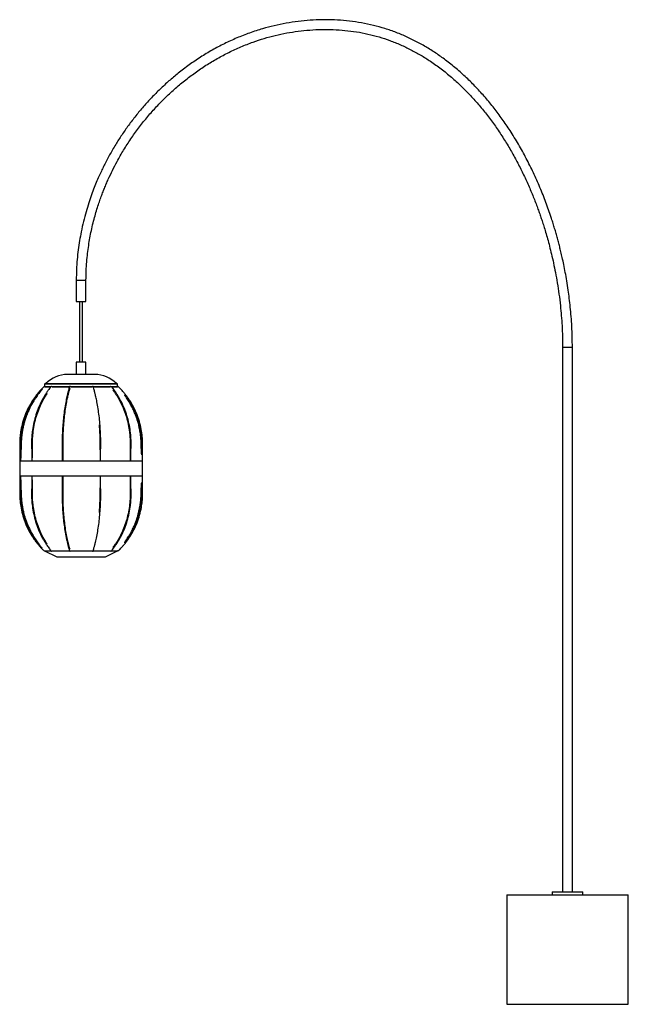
# Paper-space layout '_Posterior' of a CAD drawing. Header units: millimetres. Extents: x 508 to 1509, y -1122 to 498.
import ezdxf

# ---------------------------------------------------------------- set-up
doc = ezdxf.new("R2010")
doc.units = ezdxf.units.MM

psp = doc.layouts.new('_Posterior')

# ---------------------------------------------------------------- linework, layer by layer
at = {"color": 7, "linetype": 'Continuous', "lineweight": 25}
for p, q in [((600.9, 69.2), (600.9, 34.2)), ((616.9, 34.2), (616.9, 69.2)), ((600.9, 34.2), (616.9, 34.2)), ((606.4, 34.2), (606.4, -65.8)), ((611.4, -65.8), (611.4, 34.2)), ((1400.9, -41.6), (1400.9, -936.6)), ((1416.9, -936.6), (1416.9, -41.6)), ((600.9, -65.8), (600.9, -85.8)), ((616.9, -65.8), (600.9, -65.8)), ((616.9, -85.8), (616.9, -65.8)), ((631.5, -85.8), (586.4, -85.8)), ((548.9, -101.8), (548.9, -105.8)), ((559.5, -105.9), (548.9, -105.9)), ((549.9, -100.8), (667.9, -100.8)), ((590.1, -105.9), (561, -105.9)), ((627, -105.9), (591.4, -105.9)), ((657.2, -105.9), (628.5, -105.9)), ((668.9, -105.9), (658.7, -105.9)), ((668.9, -105.9), (668.9, -101.8)), ((508.2, -209.5), (508.2, -228.3)), ((509.7, -218), (509.7, -209.5)), ((527.6, -209.5), (527.6, -228.3)), ((529.1, -222.7), (529.1, -209.5)), ((577.7, -209.5), (577.7, -228.3)), ((579.2, -228.3), (579.2, -209.5)), ((641, -228.3), (641, -209.5)), ((689.4, -209.5), (689.4, -228.3)), ((690.9, -228.3), (690.9, -209.5)), ((708.2, -209.5), (708.2, -218)), ((709.7, -228.3), (709.7, -209.5)), ((507.9, -228.3), (507.9, -253.3)), ((709.9, -228.3), (507.9, -228.3)), ((709.9, -253.3), (709.9, -228.3)), ((709.9, -253.3), (507.9, -253.3)), ((508.2, -253.3), (508.2, -272.2)), ((527.6, -253.3), (527.6, -272.2)), ((529.1, -272.2), (529.1, -259)), ((577.7, -253.3), (577.7, -272.2)), ((579.2, -272.2), (579.2, -253.3)), ((641, -272.2), (641, -253.3)), ((689.4, -253.3), (689.4, -272.2)), ((690.9, -272.2), (690.9, -253.3)), ((709.7, -272.2), (709.7, -253.3)), ((509.7, -272.2), (509.7, -263.7)), ((708.2, -263.7), (708.2, -272.2)), ((548.9, -375.8), (548.9, -375.8)), ((548.9, -375.9), (568.9, -385.8)), ((648.9, -385.8), (668.9, -375.8)), ((1383.9, -936.6), (1383.9, -941.6)), ((1383.9, -936.6), (1433.9, -936.6)), ((1433.9, -941.6), (1433.9, -936.6)), ((1308.9, -941.6), (1308.9, -1121.6)), ((1308.9, -941.6), (1508.9, -941.6)), ((1508.9, -1121.6), (1508.9, -941.6)), ((1308.9, -1121.6), (1508.9, -1121.6))]:
    psp.add_line(p, q, dxfattribs=at)
at = {"color": 8, "linetype": 'Continuous', "lineweight": 25}
for p, q in [((600.9, 69.2), (616.9, 69.2)), ((1416.9, -41.6), (1400.9, -41.6)), ((668.9, -101.8), (548.9, -101.8))]:
    psp.add_line(p, q, dxfattribs=at)
at = {"color": 7, "linetype": 'Continuous', "lineweight": 25, "flags": 128}
for points in [[(560, -105.4), (560, -105.3), (560.1, -105.3)], [(626.5, -105.9), (626.5, -106.1), (626.5, -106.1)], [(658.1, -105.3), (658.2, -105.3), (658.2, -105.4)], [(560, -376.3), (560, -376.4), (560.1, -376.4)], [(658.1, -376.4), (658.2, -376.4), (658.2, -376.3)]]:
    psp.add_lwpolyline(points, dxfattribs=at)
at = {"color": 7, "linetype": 'Continuous', "lineweight": 25}
for centre, radius, start, end in [((586.4, -135.3), 49.5, 90, 135.8254), ((631.5, -135.3), 49.5, 44.1746, 90), ((508.6, -144), 55.5, 43.408, 44.1849), ((549.9, -101.8), 1, 90, 180), ((559.9, -106.6), 1.33, 35.2294, 80.2657), ((590.5, -105.9), 0.548, 83.5496, 153.6487), ((590.6, -106.2), 0.909, 23.6553, 92.5055), ((627.9, -106.2), 0.916, 87.6525, 156.0421), ((628, -105.8), 0.542, 26.6079, 96.4926), ((658.3, -106.6), 1.33, 99.9839, 144.6931), ((667.9, -101.8), 1, 360, 90), ((709.2, -144), 55.5, 135.8151, 136.5917), ((623.6, -62.5), 62.7, 316.2518, 316.9374), ((508.7, -337.8), 55.4, 315.815, 316.5911), ((559.9, -375.1), 1.33, 279.7339, 324.7531), ((590.5, -375.8), 0.548, 206.3513, 276.4504), ((590.6, -375.5), 0.909, 267.4979, 336.3131), ((626.9, -375.7), 0.392, 160.7907, 196.952), ((627.9, -375.5), 0.887, 202.6522, 273.6104), ((628, -375.9), 0.542, 263.5074, 333.3921), ((658.3, -375.1), 1.34, 215.3692, 259.9267), ((709.2, -337.7), 55.5, 223.4083, 224.1849), ((623.6, -419.2), 62.7, 43.0626, 43.7482)]:
    psp.add_arc(centre, radius, start, end, dxfattribs=at)
for points, knots in [([(1416.9, -41.6), (1416.9, -35.6), (1416.8, -24.1), (1416.1, -7.1), (1415, 9.1), (1413.6, 24.5), (1412, 39.1), (1410.1, 53.5), (1407.9, 67.8), (1405.4, 81.7), (1402.9, 94.5), (1400.5, 105.7), (1398.2, 115.5), (1396.1, 124), (1394, 132.2), (1391.9, 140.2), (1389.6, 148.3), (1387.2, 156.3), (1384.7, 164.4), (1380.3, 178.1), (1373.5, 197.2), (1363.8, 221.7), (1353, 245.9), (1341.2, 269.6), (1328.4, 292.8), (1315.2, 314.3), (1301.8, 334.1), (1288.3, 352.2), (1273.9, 369.7), (1258.8, 386.4), (1242.8, 402.4), (1226, 417.4), (1209.2, 430.8), (1192.4, 442.7), (1175.8, 453.2), (1158.6, 462.6), (1140.9, 471.1), (1122.7, 478.4), (1104, 484.6), (1084.9, 489.6), (1065.4, 493.4), (1045.6, 496), (1025.7, 497.4), (1005.7, 497.7), (985.6, 496.9), (965.7, 494.9), (946, 492), (926.5, 487.9), (906.5, 482.6), (885.9, 475.9), (864.9, 467.7), (844.4, 458.3), (824.4, 447.7), (805.1, 436), (786.4, 423.3), (769.2, 410.2), (753.3, 396.9), (738.7, 383.5), (724.7, 369.4), (711.4, 354.8), (698.7, 339.6), (686.8, 324), (675.8, 308.2), (667.1, 294.8), (660.6, 283.7), (655.7, 275.2), (651.1, 266.7), (646.9, 258.5), (643, 250.4), (639, 241.8), (634.8, 232.2), (630.3, 221.4), (625.8, 209.3), (621.2, 195.9), (616.8, 181.4), (612.6, 165.5), (609.1, 149.7), (606.2, 134.2), (604, 119), (602.3, 103.1), (601.2, 86.4), (601, 75), (600.9, 69.2)], [0, 0, 0, 0, 0.012675, 0.024813, 0.036402, 0.047432, 0.057893, 0.06778, 0.078686, 0.088777, 0.09805, 0.106499, 0.113346, 0.119534, 0.125431, 0.131364, 0.137335, 0.14334, 0.149381, 0.155456, 0.17406, 0.192921, 0.211838, 0.230752, 0.249643, 0.268515, 0.284686, 0.300842, 0.316979, 0.333089, 0.349173, 0.365238, 0.381293, 0.395306, 0.409288, 0.423263, 0.437257, 0.451262, 0.465289, 0.479376, 0.493543, 0.507775, 0.522055, 0.536361, 0.550662, 0.564933, 0.57917, 0.59335, 0.607483, 0.623597, 0.639691, 0.65578, 0.67188, 0.687996, 0.704117, 0.720247, 0.73437, 0.748501, 0.762638, 0.776779, 0.790922, 0.805049, 0.81881, 0.832057, 0.839251, 0.846282, 0.853151, 0.859922, 0.865858, 0.872582, 0.880092, 0.88839, 0.897646, 0.907716, 0.918601, 0.9303, 0.942816, 0.953225, 0.964143, 0.975574, 0.987523, 1, 1, 1, 1]), ([(616.9, 69.2), (617, 74.3), (617.1, 84.4), (618, 99.1), (619.4, 113.1), (621.2, 126.3), (623.3, 138.7), (625.7, 151.1), (628.5, 163.2), (631.7, 175), (634.8, 185.8), (638, 195.6), (641.1, 204.5), (644.1, 212.6), (647.2, 220.2), (650.3, 227.7), (654.6, 237.6), (660.5, 249.9), (668.8, 266), (678.7, 283.3), (690.5, 301.5), (703.2, 319.3), (716.7, 336.4), (731.1, 352.8), (746.2, 368.5), (762.1, 383.3), (778.8, 397.4), (796.1, 410.5), (814.1, 422.7), (832.7, 433.9), (851.9, 444.1), (871.6, 453.1), (891, 460.7), (909.9, 466.9), (928.3, 471.9), (947, 475.9), (965.9, 478.8), (985.1, 480.8), (1004.4, 481.7), (1023.7, 481.5), (1042.9, 480.2), (1061.9, 477.8), (1080.6, 474.2), (1098.9, 469.5), (1116.8, 463.5), (1134.3, 456.5), (1151.2, 448.4), (1167.7, 439.4), (1184.4, 428.8), (1201.3, 416.8), (1218, 403.2), (1234.1, 388.6), (1249.3, 373.1), (1263.8, 356.9), (1277.5, 340), (1290.4, 322.5), (1302.5, 304.3), (1314, 285.7), (1324.6, 266.7), (1334.5, 247.3), (1343.6, 228), (1351.7, 209), (1357.6, 193.8), (1361.8, 182.3), (1364.5, 174.5), (1367.2, 166.4), (1370, 157.7), (1373, 148), (1376.2, 137.1), (1379.4, 125), (1382.7, 111.7), (1386, 97.2), (1389.2, 81.4), (1392.2, 64.4), (1395, 46.1), (1397.2, 28.2), (1398.8, 10.7), (1400, -6.1), (1400.8, -23.6), (1400.9, -35.5), (1400.9, -41.6)], [0, 0, 0, 0, 0.011446, 0.02236, 0.032751, 0.042621, 0.051973, 0.060809, 0.070561, 0.079596, 0.087916, 0.095519, 0.102523, 0.108784, 0.114754, 0.120765, 0.126814, 0.138812, 0.15096, 0.166958, 0.183093, 0.199233, 0.215371, 0.231503, 0.24763, 0.263752, 0.279865, 0.295969, 0.312056, 0.328126, 0.344186, 0.360244, 0.376298, 0.390355, 0.404438, 0.418567, 0.432775, 0.447045, 0.461338, 0.475615, 0.489859, 0.504045, 0.518142, 0.532151, 0.546096, 0.559996, 0.573893, 0.587821, 0.601784, 0.617745, 0.633732, 0.649762, 0.665831, 0.681921, 0.69803, 0.714151, 0.730291, 0.746456, 0.76263, 0.778801, 0.794693, 0.810002, 0.824702, 0.830958, 0.837092, 0.843138, 0.849819, 0.857421, 0.865785, 0.87504, 0.885185, 0.896218, 0.908134, 0.920926, 0.934583, 0.949092, 0.961077, 0.973565, 0.986544, 1, 1, 1, 1]), ([(548.4, -105.3), (547.2, -106.5), (545.1, -108.5), (542.3, -111.5), (540.2, -113.8), (538.5, -115.8), (537, -117.6), (533.6, -121.9), (528.4, -129.2), (522.1, -140.1), (516.7, -152.1), (512.5, -164.5), (510.2, -174.6), (509, -182.2), (508.5, -186.9), (508.2, -190.7), (508, -193.8), (507.9, -196.5), (507.8, -200.1), (507.9, -204.6), (508.1, -207.8), (508.2, -209.5)], [0, 0, 0, 0, 0.04301, 0.077857, 0.104539, 0.125013, 0.145454, 0.166316, 0.266175, 0.379658, 0.493142, 0.606626, 0.720109, 0.762492, 0.80482, 0.844249, 0.861695, 0.88492, 0.916066, 0.955113, 1, 1, 1, 1]), ([(545.2, -110.1), (544.1, -111.2), (541, -114.6), (536.6, -120.5), (532, -127.3), (528.3, -133.5), (525.5, -138.7), (523.5, -143), (522, -146.3), (520.8, -149.1), (519.9, -151.4), (519, -153.7), (517.9, -156.8), (516.6, -160.7), (515.1, -165.8), (513.7, -171.8), (512.2, -178.8), (511.1, -186.8), (510.3, -195.8), (510.1, -205.7), (509.7, -216.6), (509.5, -224.3), (509.3, -228.3), (509.3, -228.3)], [0, 0, 0, 0, 0.036257, 0.109465, 0.174628, 0.231697, 0.280639, 0.315207, 0.344121, 0.367393, 0.38509, 0.403243, 0.426314, 0.460525, 0.501904, 0.550516, 0.606442, 0.669789, 0.740688, 0.819224, 0.905059, 0.998139, 1, 1, 1, 1]), ([(560, -105.4), (559, -106.5), (557.3, -108.6), (555.1, -111.5), (553.4, -113.9), (552, -115.9), (550.8, -117.7), (548.1, -121.9), (543.9, -129.3), (538.8, -140.2), (534.4, -152.1), (531.1, -164.5), (529.2, -174.7), (528.2, -182.2), (527.8, -186.9), (527.5, -190.7), (527.4, -193.8), (527.3, -196.5), (527.3, -200.1), (527.3, -204.6), (527.5, -207.8), (527.6, -209.5)], [0, 0, 0, 0, 0.043023, 0.077879, 0.104567, 0.125045, 0.14549, 0.166356, 0.266225, 0.379711, 0.493188, 0.606658, 0.720122, 0.762496, 0.804817, 0.844237, 0.86168, 0.884899, 0.916034, 0.955068, 1, 1, 1, 1]), ([(549.1, -105.9), (549, -105.9), (548.9, -105.9), (549.9, -105.9), (551.8, -105.9), (554.8, -105.9), (557.4, -105.9), (559.3, -105.9), (559.6, -105.9)], [0, 0, 0, 0, 0.091119, 0.308829, 0.526561, 0.744307, 0.962017, 1, 1, 1, 1]), ([(561, -105.9), (561.8, -105.9), (564.2, -105.9), (568.9, -105.9), (575.1, -105.9), (581.9, -105.9), (586.9, -105.9), (589.6, -105.9), (589.9, -105.9)], [0, 0, 0, 0, 0.114171, 0.330598, 0.546989, 0.763403, 0.97983, 1, 1, 1, 1]), ([(590, -105.6), (589.6, -106.8), (588.9, -108.8), (588.1, -111.8), (587.5, -114.1), (587, -116.1), (586.5, -117.9), (585.5, -122.2), (583.9, -129.5), (582, -140.3), (580.3, -152.3), (579.1, -164.6), (578.4, -174.7), (578, -182.2), (577.8, -187), (577.7, -190.7), (577.7, -193.8), (577.6, -196.6), (577.6, -200.1), (577.6, -204.6), (577.7, -207.9), (577.7, -209.7)], [0, 0, 0, 0, 0.042944, 0.077735, 0.104374, 0.124813, 0.145219, 0.166046, 0.265724, 0.378991, 0.492248, 0.605497, 0.71874, 0.761032, 0.803271, 0.842616, 0.860024, 0.883199, 0.914261, 0.953205, 1, 1, 1, 1]), ([(579.2, -209.7), (579.2, -208), (579.2, -205.1), (579.1, -201.1), (579.1, -197.9), (579.2, -195.4), (579.2, -193), (579.3, -187.6), (579.6, -178.7), (580.4, -166.5), (581.6, -154.1), (583.2, -142.2), (584.7, -133.2), (586, -126.9), (586.8, -123), (587.5, -120), (588.1, -117.7), (588.6, -115.6), (589.4, -112.9), (590, -110.4), (590.5, -108.9), (590.7, -108.4)], [0, 0, 0, 0, 0.044237, 0.080052, 0.107474, 0.128517, 0.149531, 0.170978, 0.273632, 0.390289, 0.506942, 0.623587, 0.740221, 0.783778, 0.827278, 0.867795, 0.885722, 0.909585, 0.941563, 0.981652, 1, 1, 1, 1]), ([(591.4, -105.9), (593.2, -105.9), (597.4, -105.9), (604.5, -105.9), (612.4, -105.9), (620, -105.9), (624.8, -105.9), (627, -105.9)], [0, 0, 0, 0, 0.153599, 0.370203, 0.586821, 0.803403, 1, 1, 1, 1]), ([(641, -209.7), (641.1, -207.8), (641.1, -204.3), (641.2, -199.9), (641.1, -196.4), (641.1, -193.4), (641, -187.7), (640.7, -178.7), (639.8, -166.4), (638.6, -153.9), (636.9, -142), (635.4, -132.9), (634.1, -126.6), (633.2, -122.7), (632.5, -119.7), (631.9, -117.3), (631.3, -115.2), (630.6, -112.5), (629.6, -109.2), (628.9, -106.9), (628.5, -105.6)], [0, 0, 0, 0, 0.050501, 0.089304, 0.116696, 0.141021, 0.165952, 0.265596, 0.378839, 0.492087, 0.605343, 0.718609, 0.760913, 0.803166, 0.842527, 0.859943, 0.883127, 0.914198, 0.953155, 1, 1, 1, 1]), ([(628.5, -105.9), (630.7, -105.9), (635.4, -105.9), (641.9, -105.9), (648.2, -105.9), (653.4, -105.9), (656.1, -105.9), (657.2, -105.9)], [0, 0, 0, 0, 0.193244, 0.409855, 0.626489, 0.843135, 1, 1, 1, 1]), ([(690.9, -209.5), (691, -207.6), (691.1, -204.3), (691.2, -199.9), (691.1, -196.4), (691, -193.4), (690.7, -187.7), (689.9, -178.6), (687.7, -166.3), (684.5, -153.8), (680.2, -141.8), (676.1, -132.7), (672.7, -126.4), (670.5, -122.5), (668.6, -119.4), (667, -117), (665.6, -114.9), (663.7, -112.2), (661.2, -108.9), (659.3, -106.6), (658.2, -105.4)], [0, 0, 0, 0, 0.048646, 0.087538, 0.114992, 0.139364, 0.164341, 0.264177, 0.377643, 0.491114, 0.604591, 0.718077, 0.760463, 0.802798, 0.842234, 0.859683, 0.882911, 0.91404, 0.953069, 1, 1, 1, 1]), ([(658.6, -105.9), (660, -105.9), (662.7, -105.9), (665.8, -105.9), (667.8, -105.9), (668.9, -105.9), (668.8, -105.9), (668.8, -105.9)], [0, 0, 0, 0, 0.215358, 0.434467, 0.65354, 0.872636, 1, 1, 1, 1]), ([(661, -111.2), (661.4, -111.7), (662.3, -112.9), (663.6, -114.8), (665, -116.7), (666.2, -118.5), (668.9, -122.7), (673.1, -130), (678.2, -140.8), (682.5, -152.6), (685.9, -164.9), (687.7, -174.9), (688.7, -182.3), (689.1, -187), (689.4, -190.8), (689.5, -193.8), (689.6, -196.6), (689.7, -200.1), (689.6, -204.6), (689.4, -207.9), (689.4, -209.6)], [0, 0, 0, 0, 0.018632, 0.046959, 0.068694, 0.090396, 0.112546, 0.21857, 0.339071, 0.459582, 0.5801, 0.700624, 0.745637, 0.790596, 0.832473, 0.851003, 0.875668, 0.908701, 0.950118, 1, 1, 1, 1]), ([(709.7, -209.5), (709.8, -207.6), (710, -204.3), (710.1, -199.9), (710, -196.4), (709.9, -193.4), (709.5, -187.7), (708.5, -178.6), (705.8, -166.3), (701.8, -153.8), (696.6, -141.7), (691.5, -132.7), (687.3, -126.3), (684.6, -122.4), (682.3, -119.4), (680.3, -117), (678.6, -114.9), (676.2, -112.2), (673.1, -108.9), (670.7, -106.6), (669.5, -105.3)], [0, 0, 0, 0, 0.048603, 0.087509, 0.114971, 0.139349, 0.164331, 0.264186, 0.377671, 0.491156, 0.604642, 0.718127, 0.76051, 0.802841, 0.842271, 0.859717, 0.882941, 0.914063, 0.953083, 1, 1, 1, 1]), ([(509.7, -209.6), (509.6, -208), (509.4, -205), (509.3, -201.1), (509.4, -197.9), (509.4, -195.4), (509.5, -193), (509.9, -187.7), (510.9, -178.8), (513.5, -166.6), (517.5, -154.3), (522.6, -142.4), (527.7, -133.5), (531.8, -127.2), (534.5, -123.3), (536.6, -120.6), (537.7, -119.2), (537.9, -118.9)], [0, 0, 0, 0, 0.050525, 0.091378, 0.122652, 0.14666, 0.17064, 0.195116, 0.31226, 0.445381, 0.578502, 0.711623, 0.844745, 0.894461, 0.944116, 0.990368, 1, 1, 1, 1]), ([(529.1, -209.6), (529, -208), (528.8, -205), (528.8, -201.1), (528.8, -197.9), (528.8, -195.4), (528.9, -193), (529.2, -187.7), (530, -178.8), (532.1, -166.6), (535.3, -154.3), (539.5, -142.4), (543.6, -133.4), (546.9, -127.1), (549.1, -123.2), (550.9, -120.3), (552.3, -118.2), (552.9, -117.3), (553.1, -116.9)], [0, 0, 0, 0, 0.049247, 0.089082, 0.119577, 0.142986, 0.166366, 0.190228, 0.304437, 0.434221, 0.563999, 0.69377, 0.82353, 0.871988, 0.920384, 0.965463, 0.985408, 1, 1, 1, 1]), ([(680, -118.9), (680.4, -119.4), (683.1, -122.9), (688.2, -130), (694.4, -140.8), (699.8, -152.6), (703.9, -164.9), (706.2, -174.9), (707.4, -182.4), (707.9, -187.1), (708.2, -190.8), (708.4, -193.9), (708.5, -196.6), (708.6, -200.1), (708.5, -204.6), (708.3, -207.8), (708.2, -209.6)], [0, 0, 0, 0, 0.019581, 0.136735, 0.269876, 0.403016, 0.536156, 0.669296, 0.71902, 0.768683, 0.814943, 0.835411, 0.862657, 0.899141, 0.944885, 1, 1, 1, 1]), ([(708.2, -216.4), (708.1, -214.6), (708, -210.1), (707.8, -203.1), (707.6, -195.8), (707.1, -189.3), (706.4, -183.8), (705.7, -179.1), (705, -175.3), (704.3, -171.9), (703.5, -168.4), (702.4, -164.3), (700.8, -159.2), (698.8, -153.4), (696.3, -147.2), (693.4, -140.8), (690, -134.3), (685.9, -127.4), (682.8, -122.5), (680.8, -120.1), (680.7, -119.8)], [0, 0, 0, 0, 0.052357, 0.13294, 0.204994, 0.268298, 0.322973, 0.369145, 0.406916, 0.436542, 0.469038, 0.510889, 0.56208, 0.622585, 0.692375, 0.757603, 0.829233, 0.907237, 0.991587, 1, 1, 1, 1]), ([(638.4, -168.9), (638.6, -171.7), (639, -176.2), (639.3, -182.3), (639.5, -187), (639.6, -190.8), (639.6, -193.8), (639.6, -196.6), (639.7, -200.1), (639.6, -204.6), (639.6, -207.9), (639.5, -209.7)], [0, 0, 0, 0, 0.215605, 0.333545, 0.45134, 0.561064, 0.609613, 0.674239, 0.760822, 0.86938, 1, 1, 1, 1]), ([(508.2, -209.5), (508.2, -209.5), (508.2, -209.5), (508.3, -209.5), (508.4, -209.5), (508.6, -209.5), (508.8, -209.5), (508.9, -209.5), (508.9, -209.5), (508.9, -209.5)], [0, 0, 0, 0, 0.093507, 0.307507, 0.521544, 0.735837, 0.950126, 0.982762, 1, 1, 1, 1]), ([(509.7, -209.5), (509.7, -209.5), (509.7, -209.5), (509.6, -209.5), (509.5, -209.5), (509.3, -209.5), (509.1, -209.5), (509, -209.5), (509, -209.5), (508.9, -209.5)], [0, 0, 0, 0, 0.089032, 0.304088, 0.519181, 0.734533, 0.94988, 0.982677, 1, 1, 1, 1]), ([(527.6, -209.5), (527.6, -209.5), (527.6, -209.5), (527.6, -209.5), (527.8, -209.5), (528, -209.5), (528.2, -209.5), (528.5, -209.5), (528.7, -209.5), (528.7, -209.5), (528.8, -209.5), (528.8, -209.5)], [0, 0, 0, 0, 0.046919, 0.199856, 0.352705, 0.505516, 0.658352, 0.811371, 0.964387, 0.987691, 1, 1, 1, 1]), ([(529.1, -209.5), (529.1, -209.5), (529.1, -209.5), (529, -209.5), (528.9, -209.5), (528.8, -209.5), (528.8, -209.5), (528.8, -209.5)], [0, 0, 0, 0, 0.200682, 0.558684, 0.91668, 0.971202, 1, 1, 1, 1]), ([(577.7, -209.5), (577.7, -209.5), (577.7, -209.5), (577.8, -209.5), (577.9, -209.5), (578.1, -209.5), (578.4, -209.5), (578.6, -209.5), (578.9, -209.5), (579.1, -209.5), (579.2, -209.5), (579.2, -209.5), (579.2, -209.5), (579.2, -209.5)], [0, 0, 0, 0, 0.011415, 0.1316, 0.251746, 0.371815, 0.491816, 0.611786, 0.731776, 0.851909, 0.97204, 0.990336, 1, 1, 1, 1]), ([(579.2, -209.5), (579.2, -209.5), (579.2, -209.5), (579.2, -209.5), (579.2, -209.5), (579.2, -209.5)], [0, 0, 0, 0, 0.770778, 0.920773, 1, 1, 1, 1]), ([(639.6, -209.5), (639.6, -209.5), (639.5, -209.5), (639.5, -209.5), (639.5, -209.5)], [0, 0, 0, 0, 0.077017, 1, 1, 1, 1]), ([(639.6, -209.5), (639.6, -209.5), (639.6, -209.5), (639.7, -209.5), (639.9, -209.5), (640.1, -209.5), (640.4, -209.5), (640.6, -209.5), (640.8, -209.5), (641, -209.5), (641, -209.5), (641, -209.5), (641, -209.5)], [0, 0, 0, 0, 0.009697, 0.130298, 0.250899, 0.371462, 0.491948, 0.612364, 0.73275, 0.853156, 0.973706, 1, 1, 1, 1]), ([(689.7, -209.5), (689.7, -209.5), (689.6, -209.5), (689.5, -209.5), (689.4, -209.5), (689.4, -209.5), (689.4, -209.5)], [0, 0, 0, 0, 0.028485, 0.382739, 0.736997, 1, 1, 1, 1]), ([(689.7, -209.5), (689.7, -209.5), (689.8, -209.5), (689.9, -209.5), (690.2, -209.5), (690.4, -209.5), (690.6, -209.5), (690.8, -209.5), (690.9, -209.5), (690.9, -209.5), (690.9, -209.5)], [0, 0, 0, 0, 0.012365, 0.166144, 0.319925, 0.473657, 0.627289, 0.780834, 0.934339, 1, 1, 1, 1]), ([(708.9, -209.5), (708.9, -209.5), (708.8, -209.5), (708.7, -209.5), (708.4, -209.5), (708.3, -209.5), (708.2, -209.5), (708.2, -209.5), (708.2, -209.5)], [0, 0, 0, 0, 0.017238, 0.231628, 0.44602, 0.660343, 0.874529, 1, 1, 1, 1]), ([(708.9, -209.5), (708.9, -209.5), (709, -209.5), (709.2, -209.5), (709.4, -209.5), (709.6, -209.5), (709.7, -209.5), (709.7, -209.5), (709.7, -209.5)], [0, 0, 0, 0, 0.017324, 0.232775, 0.448228, 0.663612, 0.878858, 1, 1, 1, 1]), ([(509.3, -253.3), (509.4, -256.1), (509.6, -261.8), (509.8, -270.4), (510.1, -278.6), (510.3, -285.9), (510.8, -292.4), (511.4, -297.9), (512.2, -302.6), (512.9, -306.4), (513.6, -309.8), (514.4, -313.3), (515.5, -317.4), (517, -322.5), (519.1, -328.3), (521.5, -334.5), (524.5, -340.9), (527.9, -347.4), (531.9, -354.3), (536.8, -361.4), (541, -367.1), (543.9, -370.3), (544.7, -371.1)], [0, 0, 0, 0, 0.065368, 0.137494, 0.202764, 0.261125, 0.312399, 0.356684, 0.394082, 0.424675, 0.448671, 0.474991, 0.508889, 0.550352, 0.599359, 0.655886, 0.708719, 0.766737, 0.829917, 0.898237, 0.971672, 1, 1, 1, 1]), ([(508.2, -272.2), (508.1, -274.1), (507.9, -277.4), (507.8, -281.8), (507.9, -285.3), (508, -288.3), (508.4, -294), (509.4, -303.1), (512, -315.4), (516.1, -327.9), (521.3, -340), (526.4, -349), (530.5, -355.4), (533.3, -359.3), (535.6, -362.3), (537.6, -364.7), (539.3, -366.8), (541.7, -369.5), (544.8, -372.8), (547.1, -375.1), (548.4, -376.4)], [0, 0, 0, 0, 0.048603, 0.087509, 0.114971, 0.139349, 0.164331, 0.264186, 0.377671, 0.491156, 0.604642, 0.718127, 0.76051, 0.802841, 0.842271, 0.859717, 0.882941, 0.914063, 0.953083, 1, 1, 1, 1]), ([(508.2, -272.2), (508.2, -272.2), (508.2, -272.2), (508.3, -272.2), (508.4, -272.2), (508.6, -272.2), (508.8, -272.2), (508.9, -272.2), (508.9, -272.2), (508.9, -272.2)], [0, 0, 0, 0, 0.093514, 0.307513, 0.521548, 0.735839, 0.950126, 0.982762, 1, 1, 1, 1]), ([(509.7, -272.2), (509.7, -272.2), (509.7, -272.2), (509.6, -272.2), (509.5, -272.2), (509.3, -272.2), (509.1, -272.2), (509, -272.2), (509, -272.2), (508.9, -272.2)], [0, 0, 0, 0, 0.089026, 0.304083, 0.519178, 0.734531, 0.94988, 0.982677, 1, 1, 1, 1]), ([(537.9, -362.8), (537.5, -362.3), (534.7, -358.8), (529.7, -351.7), (523.4, -340.9), (518.1, -329.1), (514, -316.8), (511.7, -306.8), (510.5, -299.3), (510, -294.6), (509.7, -290.9), (509.5, -287.8), (509.4, -285.1), (509.3, -281.6), (509.4, -277.1), (509.6, -273.9), (509.7, -272.1)], [0, 0, 0, 0, 0.019581, 0.136735, 0.269876, 0.403016, 0.536156, 0.669296, 0.71902, 0.768683, 0.814943, 0.835411, 0.862657, 0.899141, 0.944885, 1, 1, 1, 1]), ([(527.6, -272.2), (527.5, -274.1), (527.3, -277.4), (527.3, -281.8), (527.3, -285.3), (527.4, -288.3), (527.7, -294), (528.6, -303.1), (530.7, -315.4), (533.9, -327.9), (538.1, -339.9), (542.2, -348.9), (545.6, -355.3), (547.8, -359.2), (549.7, -362.3), (551.2, -364.6), (552.7, -366.8), (554.6, -369.5), (557, -372.8), (559, -375.1), (560, -376.3)], [0, 0, 0, 0, 0.048648, 0.087539, 0.114992, 0.139365, 0.164342, 0.264177, 0.377643, 0.491113, 0.60459, 0.718076, 0.760462, 0.802797, 0.842233, 0.859682, 0.882911, 0.914039, 0.953069, 1, 1, 1, 1]), ([(527.6, -272.2), (527.6, -272.2), (527.6, -272.2), (527.6, -272.2), (527.8, -272.2), (528, -272.2), (528.2, -272.2), (528.5, -272.2), (528.7, -272.2), (528.7, -272.2), (528.8, -272.2), (528.8, -272.2)], [0, 0, 0, 0, 0.047059, 0.199974, 0.352801, 0.505588, 0.658402, 0.811398, 0.964392, 0.987693, 1, 1, 1, 1]), ([(553.1, -364.7), (552.7, -364.2), (552, -363.1), (549.4, -359), (545.2, -351.7), (540.2, -340.9), (535.9, -329.1), (532.5, -316.8), (530.7, -306.8), (529.7, -299.4), (529.3, -294.7), (529, -290.9), (528.9, -287.9), (528.8, -285.1), (528.8, -281.6), (528.8, -277.1), (529, -273.8), (529.1, -272.1)], [0, 0, 0, 0, 0.019391, 0.04327, 0.15757, 0.287478, 0.417396, 0.547322, 0.677254, 0.725781, 0.774249, 0.819396, 0.839372, 0.865962, 0.901574, 0.946224, 1, 1, 1, 1]), ([(529.1, -272.2), (529.1, -272.2), (529.1, -272.2), (529, -272.2), (528.9, -272.2), (528.8, -272.2), (528.8, -272.2), (528.8, -272.2)], [0, 0, 0, 0, 0.200901, 0.558805, 0.916703, 0.97121, 1, 1, 1, 1]), ([(577.7, -272), (577.7, -273.9), (577.6, -277.4), (577.6, -281.8), (577.6, -285.3), (577.7, -288.3), (577.8, -294), (578.1, -303), (578.9, -315.3), (580.1, -327.8), (581.7, -339.7), (583.3, -348.8), (584.5, -355.1), (585.4, -359), (586.1, -362), (586.7, -364.4), (587.2, -366.5), (587.9, -369.2), (588.8, -372.5), (589.6, -374.8), (590, -376.1)], [0, 0, 0, 0, 0.050502, 0.089304, 0.116696, 0.141022, 0.165953, 0.265597, 0.37884, 0.492088, 0.605344, 0.71861, 0.760914, 0.803167, 0.842527, 0.859944, 0.883128, 0.914198, 0.953155, 1, 1, 1, 1]), ([(577.7, -272.2), (577.7, -272.2), (577.7, -272.2), (577.8, -272.2), (577.9, -272.2), (578.1, -272.2), (578.4, -272.2), (578.6, -272.2), (578.9, -272.2), (579.1, -272.2), (579.2, -272.2), (579.2, -272.2), (579.2, -272.2), (579.2, -272.2)], [0, 0, 0, 0, 0.011575, 0.13174, 0.251867, 0.371917, 0.491898, 0.611848, 0.731819, 0.851933, 0.972045, 0.990338, 1, 1, 1, 1]), ([(590.7, -373.3), (590.5, -372.9), (590.1, -371.6), (589.5, -369.5), (588.9, -367.2), (588.4, -365.2), (587.9, -363.4), (586.9, -359.2), (585.3, -351.9), (583.4, -341.1), (581.8, -329.2), (580.5, -316.9), (579.8, -306.9), (579.5, -299.4), (579.3, -294.7), (579.2, -290.9), (579.2, -287.9), (579.1, -285.1), (579.1, -281.6), (579.1, -277.1), (579.2, -273.8), (579.2, -272)], [0, 0, 0, 0, 0.014315, 0.050118, 0.077534, 0.098571, 0.119575, 0.141014, 0.243634, 0.36027, 0.476915, 0.593569, 0.710229, 0.753798, 0.797314, 0.837848, 0.855783, 0.879657, 0.911643, 0.951747, 1, 1, 1, 1]), ([(579.2, -272.2), (579.2, -272.2), (579.2, -272.2), (579.2, -272.2), (579.2, -272.2), (579.2, -272.2)], [0, 0, 0, 0, 0.771067, 0.920873, 1, 1, 1, 1]), ([(628.5, -376.1), (628.8, -374.9), (629.5, -372.9), (630.4, -369.9), (631, -367.6), (631.6, -365.6), (632, -363.8), (633.1, -359.5), (634.7, -352.2), (636.7, -341.4), (638.4, -329.4), (639.7, -317.1), (640.4, -307), (640.8, -299.5), (641, -294.7), (641.1, -291), (641.1, -287.9), (641.1, -285.1), (641.2, -281.6), (641.1, -277.1), (641.1, -273.8), (641, -272)], [0, 0, 0, 0, 0.042945, 0.077736, 0.104375, 0.124814, 0.14522, 0.166047, 0.265725, 0.378992, 0.492249, 0.605498, 0.718741, 0.761033, 0.803272, 0.842616, 0.860025, 0.883199, 0.914262, 0.953206, 1, 1, 1, 1]), ([(639.5, -272), (639.6, -273.7), (639.6, -276.6), (639.7, -280.6), (639.6, -283.8), (639.6, -286.3), (639.6, -288.7), (639.5, -294.1), (639.2, -302.2), (638.7, -309.4), (638.4, -312.8)], [0, 0, 0, 0, 0.11976, 0.216721, 0.290956, 0.347926, 0.404814, 0.462877, 0.740784, 1, 1, 1, 1]), ([(639.6, -272.2), (639.6, -272.2), (639.5, -272.2), (639.5, -272.2), (639.5, -272.2)], [0, 0, 0, 0, 0.0771128, 1, 1, 1, 1]), ([(639.6, -272.2), (639.6, -272.2), (639.6, -272.2), (639.7, -272.2), (639.9, -272.2), (640.1, -272.2), (640.4, -272.2), (640.6, -272.2), (640.8, -272.2), (641, -272.2), (641, -272.2), (641, -272.2), (641, -272.2)], [0, 0, 0, 0, 0.009699, 0.130319, 0.25094, 0.371522, 0.492027, 0.612463, 0.732868, 0.853294, 0.973863, 1, 1, 1, 1]), ([(658.2, -376.3), (659.2, -375.2), (660.9, -373.1), (663.2, -370.2), (664.9, -367.8), (666.2, -365.8), (667.5, -364), (670.2, -359.8), (674.5, -352.4), (679.6, -341.5), (684, -329.6), (687.4, -317.2), (689.2, -307), (690.2, -299.5), (690.6, -294.8), (690.9, -291), (691, -287.9), (691.1, -285.2), (691.2, -281.6), (691.1, -277.1), (691, -273.9), (690.9, -272.2)], [0, 0, 0, 0, 0.043023, 0.077878, 0.104567, 0.125044, 0.145489, 0.166355, 0.266224, 0.37971, 0.493187, 0.606657, 0.720122, 0.762497, 0.804817, 0.844238, 0.86168, 0.8849, 0.916035, 0.955069, 1, 1, 1, 1]), ([(689.4, -272.1), (689.4, -273.7), (689.6, -276.7), (689.7, -280.6), (689.6, -283.8), (689.6, -286.3), (689.5, -288.7), (689.2, -294), (688.4, -302.9), (686.3, -315.1), (683.1, -327.4), (678.9, -339.3), (674.8, -348.3), (671.4, -354.6), (669.2, -358.4), (667.3, -361.4), (665.8, -363.8), (664.4, -365.9), (662.8, -368.2), (661.6, -369.8), (661, -370.5)], [0, 0, 0, 0, 0.04574, 0.082738, 0.111062, 0.132803, 0.154518, 0.176681, 0.282757, 0.403298, 0.523834, 0.644362, 0.764882, 0.80989, 0.854839, 0.896708, 0.915233, 0.939892, 0.972937, 1, 1, 1, 1]), ([(669.5, -376.4), (670.6, -375.2), (672.8, -373.1), (675.5, -370.2), (677.6, -367.9), (679.3, -365.9), (680.9, -364.1), (684.2, -359.8), (689.5, -352.5), (695.8, -341.6), (701.2, -329.6), (705.4, -317.2), (707.7, -307.1), (708.8, -299.5), (709.4, -294.8), (709.7, -291), (709.9, -287.9), (710, -285.2), (710.1, -281.6), (710, -277.1), (709.8, -273.9), (709.7, -272.2)], [0, 0, 0, 0, 0.04301, 0.077857, 0.104539, 0.125013, 0.145454, 0.166316, 0.266175, 0.379658, 0.493142, 0.606626, 0.720109, 0.762492, 0.80482, 0.844249, 0.861695, 0.88492, 0.916066, 0.955113, 1, 1, 1, 1]), ([(708.2, -272.1), (708.3, -273.7), (708.5, -276.7), (708.5, -280.6), (708.5, -283.8), (708.5, -286.3), (708.4, -288.7), (708, -294), (707, -302.9), (704.4, -315.1), (700.4, -327.4), (695.2, -339.3), (690.2, -348.2), (686.1, -354.5), (683.4, -358.4), (681.3, -361.1), (680.2, -362.5), (680, -362.8)], [0, 0, 0, 0, 0.050525, 0.091378, 0.122652, 0.14666, 0.17064, 0.195116, 0.31226, 0.445381, 0.578502, 0.711623, 0.844745, 0.894461, 0.944116, 0.990368, 1, 1, 1, 1]), ([(680.4, -362.3), (680.7, -361.8), (682.7, -359.2), (685.8, -354.4), (689.6, -348.2), (692.4, -343), (694.4, -338.7), (695.9, -335.4), (697.1, -332.6), (698, -330.3), (698.9, -328), (700, -324.9), (701.3, -321), (702.7, -315.9), (704.2, -309.9), (705.6, -302.9), (706.8, -294.9), (707.6, -285.9), (707.8, -276), (708.1, -268.8), (708.2, -265), (708.2, -264.8)], [0, 0, 0, 0, 0.0164728, 0.0965226, 0.1666286, 0.2267523, 0.2692172, 0.3047364, 0.3333249, 0.3550657, 0.3773655, 0.4057069, 0.4477334, 0.4985655, 0.5582826, 0.6269862, 0.7048048, 0.7919011, 0.8883788, 0.9938226, 1, 1, 1, 1]), ([(689.7, -272.2), (689.7, -272.2), (689.6, -272.2), (689.5, -272.2), (689.4, -272.2), (689.4, -272.2), (689.4, -272.2)], [0, 0, 0, 0, 0.028493, 0.382849, 0.737209, 1, 1, 1, 1]), ([(689.7, -272.2), (689.7, -272.2), (689.8, -272.2), (689.9, -272.2), (690.2, -272.2), (690.4, -272.2), (690.6, -272.2), (690.8, -272.2), (690.9, -272.2), (690.9, -272.2), (690.9, -272.2)], [0, 0, 0, 0, 0.012367, 0.166167, 0.31997, 0.473723, 0.627377, 0.780943, 0.93447, 1, 1, 1, 1]), ([(708.9, -272.2), (708.9, -272.2), (708.8, -272.2), (708.7, -272.2), (708.4, -272.2), (708.3, -272.2), (708.2, -272.2), (708.2, -272.2), (708.2, -272.2)], [0, 0, 0, 0, 0.017239, 0.23163, 0.446023, 0.660348, 0.874534, 1, 1, 1, 1]), ([(708.9, -272.2), (708.9, -272.2), (709, -272.2), (709.2, -272.2), (709.4, -272.2), (709.6, -272.2), (709.7, -272.2), (709.7, -272.2), (709.7, -272.2)], [0, 0, 0, 0, 0.0173237, 0.232773, 0.4482248, 0.663607, 0.8788511, 1, 1, 1, 1]), ([(549.1, -375.8), (549, -375.8), (549, -375.8), (549.9, -375.8), (551.8, -375.8), (554.8, -375.8), (557.4, -375.8), (559.3, -375.8), (559.6, -375.8)], [0, 0, 0, 0, 0.067982, 0.291219, 0.514478, 0.737751, 0.960987, 1, 1, 1, 1]), ([(549.1, -375.8), (549, -375.8), (549, -375.8), (549.9, -375.8), (551.8, -375.8), (554.8, -375.8), (557.4, -375.8), (559.3, -375.8), (559.6, -375.8)], [0, 0, 0, 0, 0.067982, 0.291234, 0.514487, 0.73774, 0.960992, 1, 1, 1, 1]), ([(561, -375.8), (561.8, -375.8), (564.2, -375.8), (568.9, -375.8), (575.1, -375.8), (581.9, -375.8), (586.9, -375.8), (589.6, -375.8), (589.9, -375.8)], [0, 0, 0, 0, 0.11417, 0.330595, 0.546985, 0.763397, 0.979823, 1, 1, 1, 1]), ([(561, -375.8), (561.8, -375.8), (564.2, -375.8), (568.9, -375.8), (575.1, -375.8), (581.9, -375.8), (586.9, -375.8), (589.6, -375.8), (589.9, -375.8)], [0, 0, 0, 0, 0.11417, 0.33058, 0.546989, 0.763398, 0.979807, 1, 1, 1, 1]), ([(569, -385.8), (569, -385.8), (568.9, -385.8), (569.6, -385.8), (570.8, -385.8), (572.8, -385.8), (575.4, -385.8), (578.6, -385.8), (582.2, -385.8), (586.4, -385.8), (590.9, -385.8), (595.7, -385.8), (600.8, -385.8), (606, -385.8), (611.2, -385.8), (616.4, -385.8), (621.5, -385.8), (626.4, -385.8), (630.9, -385.8), (635.1, -385.8), (638.9, -385.8), (642.1, -385.8), (644.8, -385.8), (646.8, -385.8), (648.2, -385.8), (648.9, -385.8), (648.9, -385.8), (648.9, -385.8)], [0, 0, 0, 0, 0.018165, 0.059832, 0.101498, 0.143165, 0.184832, 0.226498, 0.268165, 0.309832, 0.351498, 0.393165, 0.434832, 0.476498, 0.518165, 0.559832, 0.601498, 0.643165, 0.684832, 0.726498, 0.768165, 0.809832, 0.851498, 0.893165, 0.934832, 0.976498, 1, 1, 1, 1]), ([(591.4, -375.8), (593.2, -375.8), (597.4, -375.8), (604.5, -375.8), (612.4, -375.8), (620, -375.8), (624.8, -375.8), (627, -375.8)], [0, 0, 0, 0, 0.153599, 0.370203, 0.586821, 0.803403, 1, 1, 1, 1]), ([(591.4, -375.8), (593.2, -375.8), (597.4, -375.8), (604.5, -375.8), (612.4, -375.8), (620, -375.8), (624.8, -375.8), (627, -375.8)], [0, 0, 0, 0, 0.153603, 0.370204, 0.586805, 0.803406, 1, 1, 1, 1]), ([(628.5, -375.8), (630.7, -375.8), (635.4, -375.8), (641.9, -375.8), (648.2, -375.8), (653.4, -375.8), (656.1, -375.8), (657.2, -375.8)], [0, 0, 0, 0, 0.193238, 0.409851, 0.626486, 0.843134, 1, 1, 1, 1]), ([(628.5, -375.8), (630.7, -375.8), (635.4, -375.8), (641.9, -375.8), (648.2, -375.8), (653.4, -375.8), (656.1, -375.8), (657.2, -375.8)], [0, 0, 0, 0, 0.193221, 0.409853, 0.626484, 0.843116, 1, 1, 1, 1]), ([(658.6, -375.8), (660, -375.8), (662.5, -375.8), (664.2, -375.8), (664.9, -375.8)], [0, 0, 0, 0, 0.559432, 1, 1, 1, 1]), ([(658.6, -375.8), (660, -375.8), (662.7, -375.8), (665.8, -375.8), (667.8, -375.8), (668.8, -375.8), (668.8, -375.8), (668.8, -375.8)], [0, 0, 0, 0, 0.226132, 0.45627, 0.686407, 0.916545, 1, 1, 1, 1])]:
    psp.add_open_spline(points, degree=3, knots=knots, dxfattribs=at)

doc.saveas('drawing.dxf')
